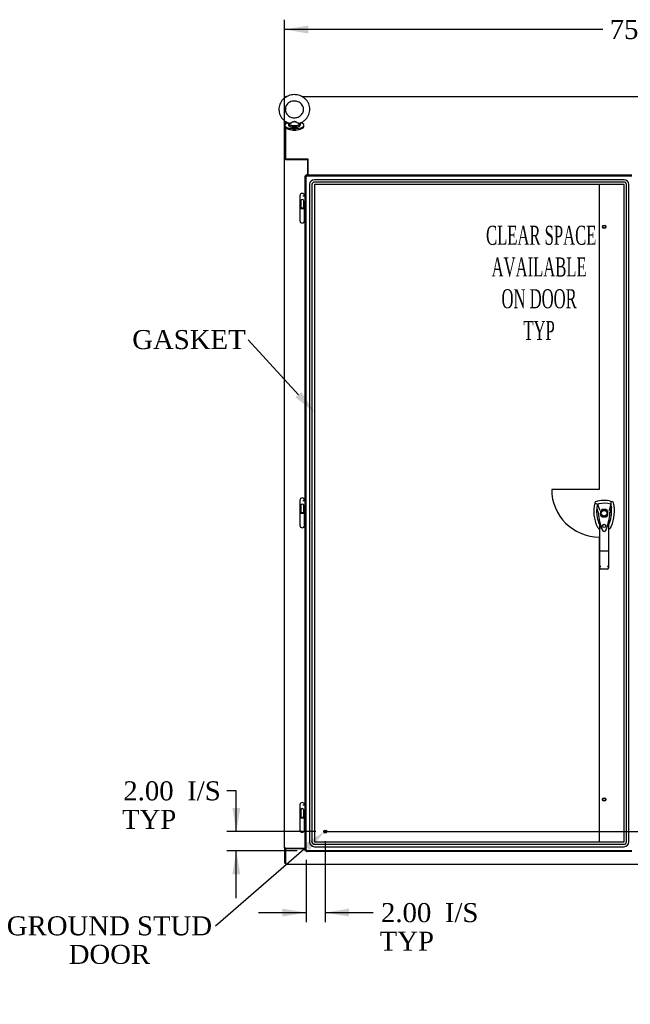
# Model space of a CAD drawing. Header units: inches. Extents: x 2 to 538, y -2 to 358.
# Tile 8 of 20: x 72 to 136, y 129 to 233. Entities that reach past the tile are written whole.
import ezdxf
from ezdxf import colors
from ezdxf.entities.mleader import LeaderData, LeaderLine
from ezdxf.enums import TextEntityAlignment as Align
from ezdxf.lldxf.tags import DXFTag
from ezdxf.math import Vec2, Vec3

# ---------------------------------------------------------------- set-up
doc = ezdxf.new("R2010")
doc.units = ezdxf.units.IN
doc.header["$MEASUREMENT"] = 0
for name, color, linetype in [('COM70220', 7, 'Continuous'), ('COM71013-2', 7, 'Continuous'), ('COM71014-2', 7, 'Continuous'), ('COM71016-2', 7, 'Continuous'), ('COM71018-2', 7, 'Continuous'), ('COM71144-1', 7, 'Continuous'), ('Default', 7, 'Continuous'), ('DV8_Default', 7, 'Continuous'), ('HAN13068', 7, 'Continuous'), ('HNG14568', 7, 'Continuous'), ('HNG14568B', 7, 'Continuous'), ('HNG14568MH', 7, 'Continuous'), ('SCS87245', 7, 'Continuous'), ('STD26122', 7, 'Continuous'), ('STD26258', 7, 'Continuous'), ('WAF87246', 7, 'Continuous'), ('WAM254785', 7, 'Continuous')]:
    doc.layers.add(name, color=color, linetype=linetype)
doc.styles.add('SEACAD_Times_New_Roman', font='times.ttf')
tags = doc.linetypes.add('CENTER2', pattern=[1.125, 0.75, -0.125, 0.125, -0.125]).pattern_tags.tags
tags[10:11] = [DXFTag(74, 4), DXFTag(75, 0), DXFTag(340, '0'), DXFTag(46, 0.0), DXFTag(50, 0.0), DXFTag(44, 0.0), DXFTag(45, 0.0)]
tags[8:9] = [DXFTag(74, 4), DXFTag(75, 0), DXFTag(340, '0'), DXFTag(46, 0.0), DXFTag(50, 0.0), DXFTag(44, 0.0), DXFTag(45, 0.0)]
tags[6:7] = [DXFTag(74, 4), DXFTag(75, 0), DXFTag(340, '0'), DXFTag(46, 0.0), DXFTag(50, 0.0), DXFTag(44, 0.0), DXFTag(45, 0.0)]
tags[4:5] = [DXFTag(74, 4), DXFTag(75, 0), DXFTag(340, '0'), DXFTag(46, 0.0), DXFTag(50, 0.0), DXFTag(44, 0.0), DXFTag(45, 0.0)]
tags = doc.linetypes.add('HIDDEN2', pattern=[0.1875, 0.125, -0.0625]).pattern_tags.tags
tags[6:7] = [DXFTag(74, 4), DXFTag(75, 0), DXFTag(340, '0'), DXFTag(46, 0.0), DXFTag(50, 0.0), DXFTag(44, 0.0), DXFTag(45, 0.0)]
tags[4:5] = [DXFTag(74, 4), DXFTag(75, 0), DXFTag(340, '0'), DXFTag(46, 0.0), DXFTag(50, 0.0), DXFTag(44, 0.0), DXFTag(45, 0.0)]
doc.dimstyles.new('HAMMOND_(STH_-_540x360)', dxfattribs={"dimtxt": 2, "dimasz": 2.5, "dimexe": 1, "dimexo": 1, "dimgap": 0.5, "dimtad": 0, "dimtih": 1, "dimtoh": 1, "dimzin": 0, "dimdsep": 46, "dimtxsty": 'SEACAD_Times_New_Roman', "dimblk1": '_SE_FILLED', "dimblk2": '_SE_FILLED', "dimsah": 1, "dimcen": 1, "dimadec": 0, "dimazin": 0, "dimtfac": 0.8, "dimtofl": 0, "dimtmove": 0, "dimatfit": 3, "dimfxl": 1, "dimtolj": 1, "dimtzin": 0, "dimarcsym": 0})

# ---------------------------------------------------------------- blocks, each defined once
blk = doc.blocks.new('SEANNOT_GROUP2')
at = {"layer": 'Default', "color": 7, "linetype": 'CENTER2'}
blk.add_line((103.79, 147.32), (170.49, 147.32), dxfattribs=at)
blk = doc.blocks.new('SE7')
at = {"layer": 'COM70220', "color": 7, "linetype": 'HIDDEN2'}
for p, q in [((102.21, 215.35), (102.21, 146.24)), ((102.21, 215.35), (102.21, 146.24)), ((102.46, 215.35), (102.46, 146.24)), ((135.25, 215.85), (102.71, 215.85)), ((135.25, 215.84), (102.71, 215.84)), ((135.25, 215.6), (102.71, 215.6)), ((102.71, 215.35), (102.71, 146.24)), ((135.25, 215.35), (102.71, 215.35)), ((135.25, 215.35), (102.71, 215.35)), ((102.71, 215.35), (102.71, 146.24)), ((135.25, 146.24), (135.25, 215.35)), ((135.25, 146.24), (135.25, 215.35)), ((135.5, 146.24), (135.5, 215.35)), ((135.75, 146.24), (135.75, 215.35)), ((135.75, 146.24), (135.75, 215.35)), ((102.71, 146.24), (135.25, 146.24)), ((102.71, 146.24), (135.25, 146.24)), ((102.71, 145.99), (135.25, 145.99)), ((102.71, 145.74), (135.25, 145.74)), ((102.71, 145.74), (135.25, 145.74))]:
    blk.add_line(p, q, dxfattribs=at)
for centre, radius, start, end in [((102.71, 215.35), 0.5, 90, 180), ((102.71, 215.35), 0.499, 90, 180), ((102.71, 215.35), 0.25, 90, 180), ((102.71, 215.35), 0.001, 90, 180), ((135.25, 215.35), 0.5, 0, 90), ((135.25, 215.35), 0.499, 0, 90), ((135.25, 215.35), 0.25, 0, 90), ((135.25, 215.35), 0.001, 0, 90), ((102.71, 146.24), 0.5, 180, 270), ((102.71, 146.24), 0.499, 180, 270), ((102.71, 146.24), 0.25, 180, 270), ((102.71, 146.24), 0.001, 180, 270), ((135.25, 146.24), 0.5, 270, 0), ((135.25, 146.24), 0.001, 270, 0), ((135.25, 146.24), 0.25, 270, 0), ((135.25, 146.24), 0.499, 270, 0)]:
    blk.add_arc(centre, radius, start, end, dxfattribs=at)
at = {"layer": 'COM71013-2', "color": 7, "linetype": 'Continuous'}
for p, q in [((99.67, 224.58), (99.67, 224.5)), ((99.67, 224.58), (99.81, 224.58)), ((101.42, 224.58), (172.87, 224.58)), ((99.67, 223.41), (99.67, 223.12)), ((99.67, 221.99), (99.67, 221.69)), ((99.67, 221.3), (99.67, 218.05)), ((99.67, 218.05), (102.01, 218.05)), ((99.67, 217.96), (99.67, 218.05)), ((99.67, 217.96), (102.01, 217.96)), ((102.01, 218.06), (102.04, 218.06)), ((102.01, 218.05), (102.01, 218.06)), ((102.01, 217.96), (102.01, 218.05)), ((102.01, 217.97), (102.04, 217.97)), ((102.04, 218.06), (102.04, 217.93)), ((102.04, 217.93), (102.04, 216.36))]:
    blk.add_line(p, q, dxfattribs=at)
at = {"layer": 'COM71014-2', "color": 7, "linetype": 'Continuous'}
for p, q in [((99.67, 224.49), (99.58, 224.49)), ((99.58, 224.43), (99.58, 224.49)), ((99.58, 217.98), (99.58, 222.05)), ((99.58, 145.57), (99.58, 217.98)), ((99.67, 217.98), (99.58, 217.98)), ((99.72, 217.96), (99.62, 217.96)), ((102.01, 217.96), (99.72, 217.96)), ((102.01, 216.36), (102.01, 217.96)), ((99.58, 145.57), (99.58, 145.54)), ((99.72, 145.57), (99.58, 145.57)), ((99.67, 145.54), (99.58, 145.54)), ((99.58, 145.54), (99.58, 144)), ((99.67, 145.57), (99.67, 145.54)), ((99.72, 145.57), (101.76, 145.57)), ((99.67, 144), (99.58, 144))]:
    blk.add_line(p, q, dxfattribs=at)
blk.add_open_spline([(99.58, 217.98), (99.58, 217.98), (99.58, 217.97), (99.6, 217.97), (99.61, 217.96), (99.62, 217.96)], degree=3, knots=[0, 0, 0, 0, 0.5, 0.5, 1, 1, 1, 1], dxfattribs=at)
at = {"layer": 'COM71016-2', "color": 7, "linetype": 'Continuous'}
for p, q in [((99.67, 145.54), (99.67, 144.05)), ((99.67, 145.54), (101.76, 145.54)), ((99.67, 144.05), (99.67, 143.9)), ((99.67, 143.9), (174.61, 143.9))]:
    blk.add_line(p, q, dxfattribs=at)
at = {"layer": 'COM71018-2', "color": 7, "linetype": 'Continuous'}
for p, q in [((99.8, 217.96), (99.8, 217.96)), ((101.55, 217.96), (101.55, 217.96)), ((101.67, 217.96), (101.67, 217.96))]:
    blk.add_line(p, q, dxfattribs=at)
at = {"layer": 'COM71144-1', "color": 7, "linetype": 'Continuous'}
for p, q in [((101.85, 216.27), (101.85, 216.36)), ((101.85, 216.36), (101.9, 216.36)), ((101.9, 216.29), (101.9, 216.36)), ((101.9, 216.36), (136.06, 216.36)), ((101.85, 216.27), (101.76, 216.27)), ((101.76, 216.22), (101.76, 216.27)), ((101.83, 216.22), (101.76, 216.22)), ((101.76, 145.37), (101.76, 216.22)), ((101.85, 216.22), (101.83, 216.22)), ((101.85, 216.27), (101.9, 216.27)), ((101.85, 216.22), (101.85, 216.27)), ((101.9, 216.27), (101.9, 216.29)), ((101.76, 145.32), (101.76, 145.37)), ((101.83, 145.37), (101.76, 145.37)), ((101.85, 145.32), (101.76, 145.32)), ((101.85, 145.37), (101.83, 145.37)), ((101.85, 145.32), (101.85, 145.37)), ((101.9, 145.32), (101.85, 145.32)), ((101.85, 145.32), (101.85, 145.23)), ((101.9, 145.23), (101.85, 145.23)), ((101.9, 145.32), (101.9, 145.3)), ((101.9, 145.3), (101.9, 145.23)), ((136.06, 145.23), (101.9, 145.23))]:
    blk.add_line(p, q, dxfattribs=at)
at = {"layer": 'COM71144-1', "color": 7, "linetype": 'HIDDEN2'}
for p, q in [((101.93, 216.25), (101.93, 216.32)), ((101.8, 216.2), (101.87, 216.2)), ((101.85, 145.37), (101.85, 216.22)), ((101.9, 216.27), (136.06, 216.27)), ((101.85, 214.2), (101.76, 214.2)), ((101.85, 212.85), (101.76, 212.85)), ((101.85, 182.18), (101.76, 182.18)), ((133.35, 181.19), (132.95, 181.19)), ((101.85, 180.83), (101.76, 180.83)), ((132.75, 180.99), (132.75, 180.59)), ((132.95, 180.4), (133.35, 180.4)), ((133.54, 180.59), (133.54, 180.99)), ((101.85, 150.17), (101.76, 150.17)), ((101.85, 148.82), (101.76, 148.82)), ((101.87, 145.39), (101.8, 145.39)), ((136.06, 145.32), (101.9, 145.32)), ((101.93, 145.27), (101.93, 145.34))]:
    blk.add_line(p, q, dxfattribs=at)
blk.add_circle((133.15, 179.46), 0.167, dxfattribs=at)
at = {"layer": 'COM71144-1', "color": 7, "linetype": 'Continuous'}
for centre, start, end in [((101.84, 216.28), 314.8717, 315.1283), ((101.84, 145.31), 44.8717, 45.1283)]:
    blk.add_arc(centre, 0.0815, start, end, dxfattribs=at)
at = {"layer": 'COM71144-1', "color": 7, "linetype": 'HIDDEN2'}
for start, end in [(116.7758, 153.2242), (26.7758, 63.2242), (206.7758, 243.2242), (296.7758, 333.2242)]:
    blk.add_arc((133.15, 180.79), 0.443, start, end, dxfattribs=at)
at = {"layer": 'COM71144-1', "color": 7, "linetype": 'Continuous'}
for points, knots in [([(101.9, 216.22), (101.91, 216.23), (101.91, 216.24), (101.92, 216.26), (101.92, 216.26), (101.92, 216.28), (101.92, 216.29), (101.93, 216.31), (101.93, 216.31), (101.93, 216.33), (101.93, 216.33), (101.92, 216.34), (101.92, 216.35), (101.92, 216.36), (101.92, 216.36), (101.91, 216.36), (101.91, 216.36), (101.9, 216.36)], [0, 0, 0, 0, 0.125, 0.125, 0.25, 0.25, 0.375, 0.375, 0.5, 0.5, 0.625, 0.625, 0.75, 0.75, 0.875, 0.875, 1, 1, 1, 1]), ([(101.76, 216.22), (101.76, 216.21), (101.76, 216.21), (101.76, 216.21), (101.77, 216.2), (101.77, 216.2), (101.78, 216.2), (101.79, 216.2), (101.79, 216.2), (101.81, 216.2), (101.82, 216.2), (101.83, 216.2), (101.84, 216.2), (101.86, 216.2), (101.87, 216.21), (101.88, 216.21), (101.89, 216.21), (101.9, 216.22)], [0, 0, 0, 0, 0.125, 0.125, 0.25, 0.25, 0.375, 0.375, 0.5, 0.5, 0.625, 0.625, 0.75, 0.75, 0.875, 0.875, 1, 1, 1, 1]), ([(101.85, 216.22), (101.85, 216.22), (101.85, 216.21), (101.85, 216.21), (101.86, 216.21), (101.86, 216.2)], [0, 0, 0, 0, 0.125, 0.125, 0.2349364, 0.2349364, 0.2349364, 0.2349364]), ([(101.9, 145.37), (101.89, 145.37), (101.88, 145.38), (101.87, 145.38), (101.86, 145.39), (101.84, 145.39), (101.83, 145.39), (101.82, 145.39), (101.81, 145.39), (101.79, 145.39), (101.79, 145.39), (101.78, 145.39), (101.77, 145.39), (101.77, 145.39), (101.76, 145.38), (101.76, 145.38), (101.76, 145.37), (101.76, 145.37)], [0, 0, 0, 0, 0.125, 0.125, 0.25, 0.25, 0.375, 0.375, 0.5, 0.5, 0.625, 0.625, 0.75, 0.75, 0.875, 0.875, 1, 1, 1, 1]), ([(101.9, 145.23), (101.91, 145.23), (101.91, 145.23), (101.92, 145.23), (101.92, 145.23), (101.92, 145.24), (101.92, 145.24), (101.93, 145.26), (101.93, 145.26), (101.93, 145.28), (101.93, 145.28), (101.92, 145.3), (101.92, 145.31), (101.92, 145.32), (101.92, 145.33), (101.91, 145.35), (101.91, 145.36), (101.9, 145.37)], [0, 0, 0, 0, 0.125, 0.125, 0.25, 0.25, 0.375, 0.375, 0.5, 0.5, 0.625, 0.625, 0.75, 0.75, 0.875, 0.875, 1, 1, 1, 1]), ([(101.9, 145.32), (101.91, 145.32), (101.91, 145.32), (101.91, 145.32), (101.92, 145.32), (101.92, 145.32)], [0, 0, 0, 0, 0.125, 0.125, 0.2349364, 0.2349364, 0.2349364, 0.2349364])]:
    blk.add_open_spline(points, degree=3, knots=knots, dxfattribs=at)
at = {"layer": 'COM71144-1', "color": 7, "linetype": 'HIDDEN2'}
for points, knots in [([(101.86, 216.2), (101.86, 216.2), (101.86, 216.2), (101.86, 216.2), (101.86, 216.2), (101.86, 216.2), (101.87, 216.2), (101.87, 216.2), (101.87, 216.2), (101.88, 216.2), (101.88, 216.2), (101.89, 216.21), (101.9, 216.21), (101.9, 216.22)], [0.2349364, 0.2349364, 0.2349364, 0.2349364, 0.25, 0.25, 0.375, 0.375, 0.5, 0.5, 0.625, 0.625, 0.75, 0.75, 1, 1, 1, 1]), ([(101.93, 216.25), (101.93, 216.26), (101.93, 216.26), (101.92, 216.26), (101.92, 216.26), (101.92, 216.26), (101.92, 216.26), (101.92, 216.27)], [0.501162, 0.501162, 0.501162, 0.501162, 0.625, 0.625, 0.75, 0.75, 0.7653538, 0.7653538, 0.7653538, 0.7653538]), ([(101.87, 145.39), (101.87, 145.39), (101.86, 145.39), (101.86, 145.39), (101.86, 145.39), (101.86, 145.39), (101.86, 145.39), (101.86, 145.39)], [0.501162, 0.501162, 0.501162, 0.501162, 0.625, 0.625, 0.75, 0.75, 0.7653538, 0.7653538, 0.7653538, 0.7653538]), ([(101.92, 145.32), (101.92, 145.32), (101.92, 145.32), (101.92, 145.33), (101.92, 145.33), (101.93, 145.33), (101.93, 145.33), (101.93, 145.34), (101.93, 145.34), (101.92, 145.35), (101.92, 145.35), (101.91, 145.36), (101.91, 145.37), (101.9, 145.37)], [0.2349364, 0.2349364, 0.2349364, 0.2349364, 0.25, 0.25, 0.375, 0.375, 0.5, 0.5, 0.625, 0.625, 0.75, 0.75, 1, 1, 1, 1])]:
    blk.add_open_spline(points, degree=3, knots=knots, dxfattribs=at)
at = {"layer": 'COM71144-1', "color": 7, "linetype": 'Continuous'}
for points in [[(101.92, 216.27), (101.91, 216.27), (101.91, 216.27), (101.9, 216.27)], [(101.86, 145.39), (101.85, 145.38), (101.85, 145.38), (101.85, 145.37)]]:
    blk.add_open_spline(points, degree=3, dxfattribs=at)
at = {"layer": 'DV8_Default', "color": 7, "linetype": 'HIDDEN2'}
for p, q in [((132.64, 215.35), (132.64, 183.29)), ((132.64, 183.29), (127.64, 183.29)), ((132.64, 178.29), (132.64, 146.24))]:
    blk.add_line(p, q, dxfattribs=at)
blk.add_arc((132.64, 183.29), 5, 180, 270, dxfattribs=at)
at = {"layer": 'HAN13068', "color": 7, "linetype": 'Continuous'}
for p, q in [((132.17, 181.9), (132.16, 181.84)), ((132.16, 181.84), (132.44, 181.73)), ((132.44, 181.73), (132.66, 181.16)), ((132.66, 181.16), (132.7, 181.13)), ((133.86, 181.73), (133.69, 181.08)), ((134.05, 181.98), (133.87, 182.04)), ((132.54, 180.81), (132.54, 180.81)), ((133.75, 180.81), (133.75, 180.82)), ((132.69, 176.82), (132.69, 179.8)), ((132.89, 179.15), (132.89, 179.15)), ((133.6, 179.79), (133.6, 176.82)), ((133.6, 179.51), (133.63, 179.56)), ((132.69, 175.01), (132.69, 176.82)), ((133.51, 176.81), (132.78, 176.81)), ((133.6, 176.82), (133.6, 175.01)), ((133.51, 174.92), (132.78, 174.92))]:
    blk.add_line(p, q, dxfattribs=at)
for radius in [0.35, 0.3]:
    blk.add_circle((133.15, 180.79), radius, dxfattribs=at)
for centre, radius, start, end in [((135.78, 180.98), 3.72, 166.7532, 205.1027), ((133.15, 179.56), 2.58, 73.8589, 110.3492), ((135.78, 180.98), 3.42, 174.7018, 200.2077), ((135.78, 180.98), 3.42, 167.3846, 174.7018), ((133.15, 179.56), 2.28, 106.8385, 108.0343), ((133.15, 179.56), 2.28, 104.4503, 106.8385), ((133.15, 179.56), 2.28, 71.9657, 104.4503), ((130.52, 180.98), 3.42, 334.8973, 7.2824), ((130.52, 180.98), 3.42, 10.1138, 12.6154), ((130.52, 180.98), 3.42, 8.519, 10.1138), ((130.52, 180.98), 3.42, 7.2824, 8.519), ((139.39, 181.38), 6.87, 184.7542, 199.9908), ((132.63, 179.46), 1.35, 91.2336, 93.7696), ((126.71, 181.41), 7.07, 340.3478, 355.1696), ((146.51, 154.37), 29.63, 115.6418, 115.7539), ((133.69, 180.03), 0.791, 85.3077, 89.6394), ((135.78, 180.98), 3.42, 200.2077, 205.1027), ((133.09, 179.72), 0.75, 233.4788, 238.1514), ((133.09, 179.72), 0.45, 205.1027, 208.4225), ((131.16, 179.19), 1.65, 10.2772, 21.6468), ((133.21, 179.72), 0.45, 331.5775, 334.8973), ((133.21, 179.72), 0.75, 301.8486, 334.8973), ((133.15, 179.12), 0.234, 202.2802, 338.2167), ((132.78, 175.01), 0.0903, 180.0017, 181.1154), ((132.78, 175.01), 0.09, 181.1172, 270), ((133.51, 175.01), 0.09, 270, 358.8828), ((133.51, 175.01), 0.0903, 358.8846, 359.9983)]:
    blk.add_arc(centre, radius, start, end, dxfattribs=at)
for points in [[(132.25, 181.98), (132.21, 181.97), (132.18, 181.94), (132.17, 181.9)], [(132.37, 181.3), (132.43, 181.14), (132.49, 180.97), (132.54, 180.81)], [(133.91, 181.42), (133.86, 181.22), (133.81, 181.02), (133.75, 180.82)], [(133.87, 182.04), (133.86, 181.94), (133.86, 181.84), (133.86, 181.73)], [(134.12, 181.9), (134.11, 181.94), (134.08, 181.97), (134.05, 181.98)], [(132.41, 179.41), (132.46, 179.29), (132.54, 179.2), (132.64, 179.12)]]:
    blk.add_open_spline(points, degree=3, dxfattribs=at)
for points, knots in [([(133.89, 179.41), (134.07, 179.79), (134.18, 180.21), (134.26, 181.05), (134.23, 181.48), (134.12, 181.9)], [0, 0, 0, 0, 0.5, 0.5, 1, 1, 1, 1]), ([(132.89, 179.15), (132.87, 179.2), (132.86, 179.24), (132.82, 179.35), (132.8, 179.42), (132.78, 179.48)], [0.770336, 0.770336, 0.770336, 0.770336, 0.8588735, 0.8588735, 1, 1, 1, 1]), ([(133.51, 179.48), (133.53, 179.54), (133.55, 179.6), (133.57, 179.68), (133.58, 179.71), (133.59, 179.75), (133.59, 179.77), (133.6, 179.78), (133.6, 179.79), (133.6, 179.8), (133.6, 179.8), (133.6, 179.79)], [0, 0, 0, 0, 0.5, 0.5, 0.75, 0.75, 0.875, 0.875, 0.9375, 0.9375, 1, 1, 1, 1]), ([(132.78, 176.81), (132.78, 176.81), (132.77, 176.81), (132.76, 176.81), (132.75, 176.81), (132.74, 176.81), (132.74, 176.81), (132.73, 176.81), (132.72, 176.81), (132.71, 176.81), (132.7, 176.81), (132.7, 176.82), (132.7, 176.82), (132.69, 176.82), (132.69, 176.82), (132.69, 176.82)], [0, 0, 0, 0, 0.125, 0.125, 0.25, 0.25, 0.375, 0.375, 0.5, 0.5, 0.75, 0.75, 0.875, 0.875, 1, 1, 1, 1]), ([(133.6, 176.82), (133.6, 176.82), (133.6, 176.82), (133.6, 176.82), (133.6, 176.82), (133.59, 176.81), (133.59, 176.81), (133.57, 176.81), (133.57, 176.81), (133.56, 176.81), (133.55, 176.81), (133.54, 176.81), (133.54, 176.81), (133.52, 176.81), (133.52, 176.81), (133.51, 176.81)], [0, 0, 0, 0, 0.125, 0.125, 0.25, 0.25, 0.5, 0.5, 0.625, 0.625, 0.75, 0.75, 0.875, 0.875, 1, 1, 1, 1]), ([(132.69, 175.01), (132.69, 175.02), (132.7, 175.04), (132.71, 175.07), (132.71, 175.08), (132.72, 175.1), (132.72, 175.11), (132.73, 175.14), (132.74, 175.16), (132.76, 175.19), (132.76, 175.2), (132.77, 175.23), (132.78, 175.24), (132.78, 175.25)], [0, 0, 0, 0, 0.25, 0.25, 0.375, 0.375, 0.5, 0.5, 0.75, 0.75, 0.875, 0.875, 1, 1, 1, 1]), ([(133.51, 175.25), (133.52, 175.24), (133.52, 175.23), (133.53, 175.2), (133.54, 175.19), (133.55, 175.16), (133.56, 175.14), (133.58, 175.11), (133.58, 175.1), (133.59, 175.08), (133.59, 175.07), (133.6, 175.04), (133.6, 175.02), (133.6, 175.01)], [0, 0, 0, 0, 0.125, 0.125, 0.25, 0.25, 0.5, 0.5, 0.625, 0.625, 0.75, 0.75, 1, 1, 1, 1])]:
    blk.add_open_spline(points, degree=3, knots=knots, dxfattribs=at)
at = {"layer": 'HNG14568', "color": 7, "linetype": 'Continuous'}
for p, q in [((101.19, 214.16), (101.19, 212.89)), ((101.51, 214.16), (101.76, 214.16)), ((101.69, 214.16), (101.69, 214.16)), ((101.52, 212.89), (101.76, 212.89)), ((101.19, 182.15), (101.19, 180.87)), ((101.51, 182.14), (101.76, 182.14)), ((101.69, 182.14), (101.69, 182.15)), ((101.52, 180.87), (101.76, 180.87)), ((101.19, 150.13), (101.19, 148.86)), ((101.51, 150.13), (101.76, 150.13)), ((101.69, 150.13), (101.69, 150.13)), ((101.52, 148.86), (101.76, 148.86))]:
    blk.add_line(p, q, dxfattribs=at)
at = {"layer": 'HNG14568', "color": 7, "linetype": 'HIDDEN2'}
for p, q in [((101.29, 213.61), (101.29, 212.89)), ((101.6, 212.89), (101.6, 213.61)), ((101.76, 214.16), (101.77, 214.16)), ((101.77, 214.16), (101.77, 212.89)), ((101.77, 214.16), (101.8, 214.16)), ((101.8, 214.16), (101.8, 212.89)), ((101.76, 212.89), (101.77, 212.89)), ((101.77, 212.89), (101.8, 212.89)), ((101.29, 181.59), (101.29, 180.87)), ((101.6, 180.87), (101.6, 181.59)), ((101.76, 182.14), (101.77, 182.14)), ((101.77, 182.14), (101.77, 180.87)), ((101.77, 182.14), (101.8, 182.14)), ((101.8, 182.14), (101.8, 180.87)), ((101.76, 180.87), (101.77, 180.87)), ((101.77, 180.87), (101.8, 180.87)), ((101.76, 150.13), (101.77, 150.13)), ((101.77, 150.13), (101.77, 148.86)), ((101.77, 150.13), (101.8, 150.13)), ((101.8, 150.13), (101.8, 148.86)), ((101.29, 149.58), (101.29, 148.86)), ((101.6, 148.86), (101.6, 149.58)), ((101.76, 148.86), (101.77, 148.86)), ((101.77, 148.86), (101.8, 148.86))]:
    blk.add_line(p, q, dxfattribs=at)
at = {"layer": 'HNG14568', "color": 7, "linetype": 'Continuous'}
for centre in [(101.44, 214.16), (101.44, 182.15), (101.44, 150.13)]:
    blk.add_arc(centre, 0.252, 0, 180, dxfattribs=at)
at = {"layer": 'HNG14568', "color": 7, "linetype": 'HIDDEN2'}
for centre in [(101.44, 213.61), (101.44, 181.59), (101.44, 149.58)]:
    blk.add_arc(centre, 0.157, 0, 180, dxfattribs=at)
at = {"layer": 'HNG14568B', "color": 7, "linetype": 'Continuous'}
for p, q in [((101.19, 212.89), (101.52, 212.89)), ((101.19, 212.89), (101.19, 212.81)), ((101.19, 212.81), (101.7, 212.81)), ((101.7, 212.81), (101.7, 212.89)), ((101.19, 180.87), (101.52, 180.87)), ((101.19, 180.87), (101.19, 180.79)), ((101.19, 180.79), (101.7, 180.79)), ((101.7, 180.79), (101.7, 180.87)), ((101.19, 148.86), (101.52, 148.86)), ((101.19, 148.86), (101.19, 148.78)), ((101.19, 148.78), (101.7, 148.78)), ((101.7, 148.78), (101.7, 148.86))]:
    blk.add_line(p, q, dxfattribs=at)
at = {"layer": 'HNG14568B', "color": 7, "linetype": 'HIDDEN2'}
for p, q in [((101.28, 212.89), (101.28, 212.81)), ((101.61, 212.81), (101.61, 212.89)), ((101.28, 180.87), (101.28, 180.79)), ((101.61, 180.79), (101.61, 180.87)), ((101.28, 148.86), (101.28, 148.78)), ((101.61, 148.78), (101.61, 148.86))]:
    blk.add_line(p, q, dxfattribs=at)
at = {"layer": 'HNG14568MH', "color": 7, "linetype": 'Continuous'}
for p, q in [((101.19, 212.81), (101.19, 211.54)), ((101.69, 211.54), (101.69, 212.81)), ((101.19, 180.79), (101.19, 179.52)), ((101.69, 179.52), (101.69, 180.79)), ((101.19, 148.78), (101.19, 147.51)), ((101.69, 147.51), (101.69, 148.78))]:
    blk.add_line(p, q, dxfattribs=at)
for centre in [(101.44, 211.54), (101.44, 179.52), (101.44, 147.51)]:
    blk.add_arc(centre, 0.253, 180, 0, dxfattribs=at)
at = {"layer": 'SCS87245', "color": 7, "linetype": 'Continuous'}
for p, q in [((99.99, 221.72), (99.99, 221.61)), ((101.24, 221.61), (101.24, 221.72))]:
    blk.add_line(p, q, dxfattribs=at)
blk.add_arc((100.53, 223.26), 1.55, 180.7511, 250.9659, dxfattribs=at)
for centre, major_axis, start_param, end_param in [((100.61, 221.72), (0.625, 0), 3.141593, 6.283185), ((100.61, 221.76), (-0.611, 0), 5.976454, 6.283185), ((100.61, 221.76), (-0.611, 0), 0, 3.347382)]:
    blk.add_ellipse(centre, major_axis=major_axis, ratio=0.34202, start_param=start_param, end_param=end_param, dxfattribs=at)
for points, knots in [([(101.19, 221.8), (101.2, 221.8), (101.3, 221.83), (101.49, 221.94), (101.73, 222.11), (101.93, 222.33), (102.08, 222.57), (102.19, 222.84), (102.24, 223.13), (102.23, 223.41), (102.17, 223.69), (102.06, 223.96), (101.9, 224.2), (101.69, 224.41), (101.45, 224.58), (101.18, 224.7), (100.89, 224.77), (100.59, 224.8), (100.29, 224.77), (100, 224.68), (99.73, 224.55), (99.49, 224.38), (99.29, 224.16), (99.14, 223.91), (99.03, 223.64), (98.99, 223.41), (98.99, 223.28), (98.99, 223.24)], [0, 0, 0, 0, 0.003792, 0.046674, 0.089516, 0.132277, 0.17492, 0.217423, 0.259788, 0.302042, 0.344235, 0.386411, 0.428631, 0.470944, 0.513378, 0.555939, 0.598617, 0.641391, 0.684238, 0.727121, 0.770004, 0.812845, 0.855606, 0.898249, 0.940751, 0.983115, 1, 1, 1, 1]), ([(99.65, 223.24), (99.65, 223.28), (99.65, 223.37), (99.7, 223.55), (99.8, 223.74), (99.95, 223.9), (100.14, 224.02), (100.36, 224.1), (100.58, 224.13), (100.81, 224.11), (101.03, 224.05), (101.22, 223.93), (101.38, 223.78), (101.5, 223.6), (101.57, 223.4), (101.58, 223.19), (101.54, 222.98), (101.44, 222.79), (101.3, 222.62), (101.12, 222.48), (100.91, 222.39), (100.68, 222.35), (100.45, 222.36), (100.23, 222.42), (100.03, 222.53), (99.87, 222.67), (99.74, 222.84), (99.66, 223.04), (99.65, 223.17), (99.65, 223.24)], [0, 0, 0, 0, 0.017112, 0.055885, 0.094596, 0.132955, 0.170916, 0.20855, 0.245957, 0.28323, 0.320449, 0.357692, 0.395073, 0.432727, 0.470778, 0.509271, 0.548079, 0.58684, 0.625278, 0.663316, 0.701008, 0.738452, 0.775745, 0.812971, 0.850201, 0.887543, 0.925131, 0.963096, 1, 1, 1, 1]), ([(99.99, 221.61), (99.99, 221.58), (100, 221.54), (100.07, 221.47), (100.17, 221.42), (100.31, 221.38), (100.47, 221.36), (100.57, 221.36), (100.61, 221.36)], [0, 0, 0, 0, 0.138892, 0.29323, 0.478462, 0.68069, 0.878062, 1, 1, 1, 1]), ([(101.2, 221.8), (101.2, 221.8), (101.2, 221.79), (101.21, 221.76), (101.19, 221.75), (101.13, 221.75), (101.11, 221.76), (101.06, 221.77), (101.03, 221.78), (100.94, 221.82), (100.89, 221.85), (100.79, 221.9), (100.76, 221.91), (100.7, 221.94), (100.67, 221.96), (100.6, 221.97), (100.56, 221.96), (100.5, 221.93), (100.46, 221.92), (100.37, 221.87), (100.31, 221.83), (100.2, 221.78), (100.14, 221.76), (100.05, 221.75), (100.02, 221.75), (100.02, 221.78), (100.02, 221.79), (100.02, 221.8)], [0.0541896, 0.0541896, 0.0541896, 0.0541896, 0.0625, 0.0625, 0.125, 0.125, 0.15625, 0.15625, 0.1875, 0.1875, 0.25, 0.25, 0.28125, 0.28125, 0.3125, 0.3125, 0.34375, 0.34375, 0.375, 0.375, 0.4375, 0.4375, 0.5, 0.5, 0.5625, 0.5625, 0.5840085, 0.5840085, 0.5840085, 0.5840085]), ([(100.03, 221.8), (100.03, 221.8), (100.03, 221.8), (100.04, 221.79), (100.06, 221.79), (100.13, 221.8), (100.18, 221.82), (100.3, 221.86), (100.36, 221.89), (100.45, 221.94), (100.48, 221.95), (100.55, 221.97), (100.59, 221.98), (100.66, 221.98), (100.69, 221.97), (100.76, 221.94), (100.79, 221.93), (100.88, 221.88), (100.94, 221.86), (101.06, 221.81), (101.11, 221.8), (101.17, 221.79), (101.18, 221.8), (101.19, 221.8)], [0.4673028, 0.4673028, 0.4673028, 0.4673028, 0.46875, 0.46875, 0.5, 0.5, 0.5625, 0.5625, 0.625, 0.625, 0.65625, 0.65625, 0.6875, 0.6875, 0.71875, 0.71875, 0.75, 0.75, 0.8125, 0.8125, 0.875, 0.875, 0.9011171, 0.9011171, 0.9011171, 0.9011171]), ([(100.61, 221.36), (100.63, 221.36), (100.71, 221.36), (100.86, 221.37), (101.02, 221.41), (101.13, 221.46), (101.22, 221.53), (101.23, 221.58), (101.24, 221.61)], [0, 0, 0, 0, 0.072739, 0.266372, 0.46116, 0.659583, 0.839671, 1, 1, 1, 1])]:
    blk.add_open_spline(points, degree=3, knots=knots, dxfattribs=at)
at = {"layer": 'STD26122', "color": 7, "linetype": 'HIDDEN2'}
for centre, radius in [((133.15, 210.89), 0.185), ((133.15, 210.89), 0.15), ((133.15, 150.7), 0.185), ((133.15, 150.7), 0.15)]:
    blk.add_circle(centre, radius, dxfattribs=at)
at = {"layer": 'STD26258', "color": 7, "linetype": 'HIDDEN2'}
for radius in [0.156, 0.125, 0.0944]:
    blk.add_circle((103.85, 147.32), radius, dxfattribs=at)
at = {"layer": 'WAF87246', "color": 7, "linetype": 'Continuous'}
for p, q in [((99.6, 221.56), (99.6, 221.43)), ((101.62, 221.43), (101.62, 221.56))]:
    blk.add_line(p, q, dxfattribs=at)
for centre, start_param, end_param in [((100.61, 221.56), 5.391828, 6.283185), ((100.61, 221.56), 0, 4.076664), ((100.61, 221.43), 0, 3.141593)]:
    blk.add_ellipse(centre, major_axis=(-1.01, 0), ratio=0.34202, start_param=start_param, end_param=end_param, dxfattribs=at)
at = {"layer": 'WAM254785', "color": 7, "linetype": 'Continuous'}
blk.add_ellipse((100.61, 221.32), major_axis=(-0.75, 0), ratio=0.34202, start_param=0.73041, end_param=2.411183, dxfattribs=at)
at = {"layer": 'DV8_Default', "insert": (126.32, 211.01), "char_height": 2, "width": 19.8649, "attachment_point": 2}
blk.add_mtext('{\\fTimes New Roman|b0||i0||c0|p34;\\C7;\\H2.;\\W0.5776;^I}{\\fTimes New Roman|b0||i0||c0|p34;\\C7;\\H2.;\\W0.5776;CLEAR SPACE\\P}{\\fTimes New Roman|b0||i0||c0|p34;\\C7;\\H2.;\\W0.5776;AVAILABLE \\P}{\\fTimes New Roman|b0||i0||c0|p34;\\C7;\\H2.;\\W0.5776;ON DOOR^I}{\\fTimes New Roman|b0||i0||c0|p34;\\C7;\\H2.;\\W0.5776;\\P}{\\fTimes New Roman|b0||i0||c0|p34;\\C7;\\H2.;\\W0.5776;TYP}', dxfattribs=at)
blk = doc.blocks.new('DMBLK189')
at = {"layer": 'Default', "linetype": 'Continuous', "transparency": 16777216}
for points in [[(102.08, 232.05), (99.58, 231.64), (102.08, 231.22)], [(172.2, 232.05), (172.2, 231.22), (174.7, 231.64)]]:
    blk.add_hatch(color=7, dxfattribs=at).paths.add_polyline_path(points)
at = {"layer": 'Default', "color": 7, "linetype": 'Continuous', "transparency": 16777216}
for p, q in [((99.58, 218.98), (99.58, 232.64)), ((174.7, 218.98), (174.7, 232.64)), ((133.03, 231.64), (99.58, 231.64)), ((174.7, 231.64), (141.25, 231.64))]:
    blk.add_line(p, q, dxfattribs=at)
at = {"layer": 'Default', "color": 7, "linetype": 'Continuous', "transparency": 16777216, "style": 'SEACAD_Times_New_Roman'}
blk.add_text('75.13', height=2, dxfattribs=at).set_placement((133.73, 232.64), align=Align.TOP_LEFT)
blk = doc.blocks.new('_SE_FILLED')
at = {"color": 0}
blk.add_line((0, 0), (-1, 0), dxfattribs=at)
blk.add_solid([(0, 0), (-1, -0.1665), (-1, 0.1665), (0, 0)], dxfattribs=at)
blk = doc.blocks.new('DMBLK201')
at = {"layer": 'Default', "linetype": 'Continuous', "transparency": 16777216}
for points in [[(99.35, 138.4), (101.85, 138.81), (99.35, 139.23)], [(106.35, 138.4), (106.35, 139.23), (103.85, 138.81)]]:
    blk.add_hatch(color=7, dxfattribs=at).paths.add_polyline_path(points)
at = {"layer": 'Default', "color": 7, "linetype": 'Continuous', "transparency": 16777216}
for p, q in [((103.85, 146.32), (103.85, 137.81)), ((101.85, 144.37), (101.85, 137.81)), ((96.85, 138.81), (101.85, 138.81)), ((103.85, 138.81), (107.87, 138.81)), ((107.87, 138.81), (108.87, 138.81))]:
    blk.add_line(p, q, dxfattribs=at)
at = {"layer": 'Default', "color": 7, "linetype": 'Continuous', "transparency": 16777216, "style": 'SEACAD_Times_New_Roman'}
for s, p in [('2.00', (109.71, 139.81)), ('I/S', (116.42, 139.81)), ('TYP', (109.57, 136.81))]:
    blk.add_text(s, height=2, dxfattribs=at).set_placement(p, align=Align.TOP_LEFT)
blk = doc.blocks.new('DMBLK202')
at = {"layer": 'Default', "linetype": 'Continuous', "transparency": 16777216}
for points in [[(94.1, 149.82), (94.51, 147.32), (94.93, 149.82)], [(94.1, 142.82), (94.93, 142.82), (94.51, 145.32)]]:
    blk.add_hatch(color=7, dxfattribs=at).paths.add_polyline_path(points)
at = {"layer": 'Default', "color": 7, "linetype": 'Continuous', "transparency": 16777216}
for p, q in [((94.51, 151.61), (93.51, 151.61)), ((94.51, 147.32), (94.51, 151.61)), ((102.85, 147.32), (93.51, 147.32)), ((100.9, 145.32), (93.51, 145.32)), ((94.51, 140.32), (94.51, 145.32))]:
    blk.add_line(p, q, dxfattribs=at)
at = {"layer": 'Default', "color": 7, "linetype": 'Continuous', "transparency": 16777216, "style": 'SEACAD_Times_New_Roman'}
for s, p in [('2.00', (82.64, 152.61)), ('I/S', (89.35, 152.61)), ('TYP', (82.5, 149.61))]:
    blk.add_text(s, height=2, dxfattribs=at).set_placement(p, align=Align.TOP_LEFT)

msp = doc.modelspace()

# ---------------------------------------------------------------- block references
at = {"layer": 'Default'}
for name in ['SE7', 'SEANNOT_GROUP2']:
    msp.add_blockref(name, (0, 0), dxfattribs=at)

# ---------------------------------------------------------------- dimensions: what is measured, and where the dimension line sits
at = {"layer": 'Default', "color": 7, "linetype": 'Continuous'}
dim = msp.add_linear_dim(base=(99.577122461, 231.635143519), p1=(174.702122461, 217.981915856), p2=(99.577122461, 217.981915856), text='\\A1;<>', dimstyle='HAMMOND_(STH_-_540x360)', dxfattribs=at)
dim.commit()
dim.dimension.update_dxf_attribs({"geometry": 'DMBLK189', "text_midpoint": (137.139622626, 231.635143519), "dimtype": 160})
dim = msp.add_linear_dim(base=(94.512, 147.321), p1=(101.902, 145.321), p2=(103.854, 147.321), angle=90, text='\\A1;<> I/S\\PTYP', dimstyle='HAMMOND_(STH_-_540x360)', override={"dimtmove": 1}, dxfattribs=at)
dim.commit()
dim.dimension.update_dxf_attribs({"geometry": 'DMBLK202', "text_midpoint": (93.512, 151.606), "dimtype": 160})
dim = msp.add_linear_dim(base=(103.854, 138.813), p1=(101.854, 145.37), p2=(103.854, 147.321), text='\\A1;<> I/S\\PTYP', dimstyle='HAMMOND_(STH_-_540x360)', override={"dimtmove": 1}, dxfattribs=at)
dim.commit()
dim.dimension.update_dxf_attribs({"geometry": 'DMBLK201', "text_midpoint": (108.872, 138.813), "dimtype": 160})

# ---------------------------------------------------------------- leaders
ml = msp.add_multileader_mtext('Standard', dxfattribs=at)
ml.set_content('{\\pxsm0.9;\\fTimes New Roman|b0||i0||c0|p34;\\W1.;GASKET\\P}', color=7)
ml.set_leader_properties()
ml.build(insert=Vec2(0, 0))
ml.multileader.update_dxf_attribs({"dogleg_length": 0, "arrow_head_size": 2.5})
ctx = ml.context
ctx.base_point, ctx.char_height, ctx.arrow_head_size, ctx.landing_gap_size = Vec3(83.486, 198.116), 2, 2.5, 0.7
notes = []
notes.append((ctx, [(0, (1, 1, 0), (95.754, 199.026), (-1, 0), 0, [(0, [(102.713, 191.408)], 0, [])])]))
ctx.mtext.insert = Vec3(83.576, 200.048)
ml = msp.add_multileader_mtext('Standard', dxfattribs=at)
ml.set_content('{\\pxsm0.9;\\fTimes New Roman|b0||i0||c0|p34;\\W1.;GROUND STUD\\PDOOR\\P}', color=7)
ml.set_leader_properties()
ml.build(insert=Vec2(0, 0))
ml.multileader.update_dxf_attribs({"dogleg_length": 0, "arrow_head_size": 2.5})
ctx = ml.context
ctx.base_point, ctx.char_height, ctx.arrow_head_size, ctx.landing_gap_size = Vec3(70.653, 136.49), 2, 2.5, 0.7
ctx.text_align_type = 1
notes.append((ctx, [(0, (1, 1, 0), (92.324, 137.4), (-1, 0), 0, [(0, [(103.785, 147.321)], 0, [])])]))
ctx.mtext.insert, ctx.mtext.alignment = Vec3(81.183, 138.422), 2
for ctx, leaders in notes:
    for number, flags, end, landing, length, lines in leaders:
        leader = LeaderData()
        leader.index, (leader.has_last_leader_line, leader.has_dogleg_vector, leader.attachment_direction) = number, flags
        leader.last_leader_point, leader.dogleg_vector, leader.dogleg_length = Vec3(end), Vec3(landing), length
        for number, points, colour, breaks in lines:
            line = LeaderLine()
            line.index, line.vertices, line.color, line.breaks = number, Vec3.list(points), colors.encode_raw_color(colour), breaks
            leader.lines.append(line)
        ctx.leaders.append(leader)

doc.saveas('drawing.dxf')
